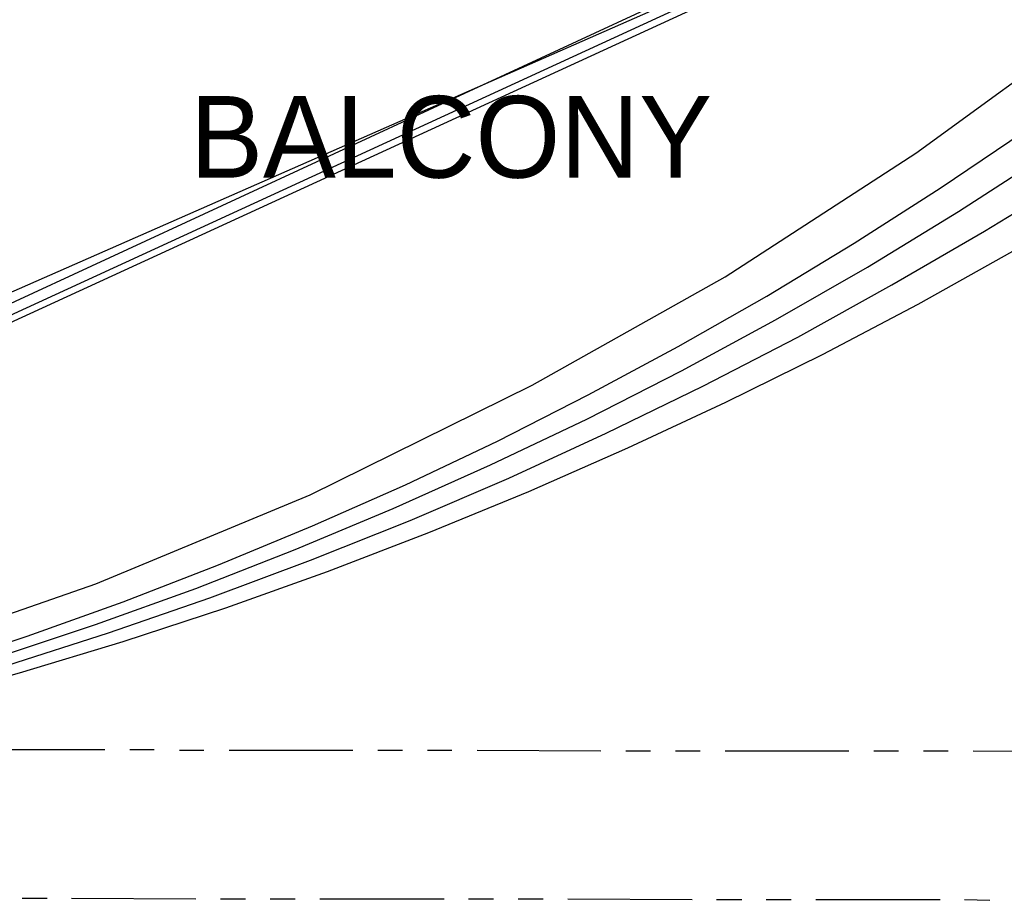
# Model space of a CAD drawing. Header units: feet. Extents: x -79 to 198, y -22 to 181.
# Tile 44 of 256: x 91 to 111, y 7 to 24. Entities that reach past the tile are written whole.
import ezdxf
from ezdxf.enums import TextEntityAlignment as Align

# ---------------------------------------------------------------- set-up
doc = ezdxf.new("R2010")
doc.units = ezdxf.units.FT
for name, color, linetype in [('A-AREA-UNIDAD', 30, 'CONTINUOUS'), ('A-LINEA', 7, 'CONTINUOUS'), ('A-TEXTO-PDF', 3, 'CONTINUOUS')]:
    doc.layers.add(name, color=color, linetype=linetype)

msp = doc.modelspace()

# ---------------------------------------------------------------- linework, layer by layer
at = {"layer": 'A-AREA-UNIDAD'}
msp.add_lwpolyline([(73.04, 8.3556), (80.608, 9.6), (80.64, 9.8489), (81.68, 9.8489), (87.6, 11.4489), (92.192, 13.0489), (96.512, 14.8444), (100.992, 17.0489), (104.88, 19.2356), (108.72, 21.7244), (112.288, 24.32)], dxfattribs=at)
at = {"layer": 'A-LINEA'}
for p, q in [((67.6863, 8.1531), (121.5282, 33.0731)), ((67.2638, 7.8013), (121.7722, 32.846)), ((64.6373, 7.5663), (121.8893, 32.7279)), ((67.2173, 7.6394), (121.8893, 32.7413)), ((89.88, 9.7111), (92.3733, 9.7111)), ((92.88, 9.7111), (93.3733, 9.7111)), ((93.88, 9.6978), (94.3733, 9.6978)), ((94.88, 9.6978), (97.3733, 9.6978)), ((97.88, 9.6978), (98.3733, 9.6978)), ((98.88, 9.6978), (99.3733, 9.6978)), ((99.88, 9.6978), (102.3733, 9.6844)), ((102.88, 9.6844), (103.3733, 9.6844)), ((103.88, 9.6844), (104.3733, 9.6844)), ((104.88, 9.6844), (107.3733, 9.6844)), ((107.88, 9.6844), (108.3733, 9.6844)), ((108.88, 9.6844), (109.3733, 9.6844)), ((109.88, 9.6844), (112.3733, 9.6711)), ((90.7067, 6.7111), (91.2133, 6.7111)), ((91.7067, 6.7111), (94.2133, 6.6978)), ((94.7067, 6.6978), (95.2133, 6.6978)), ((95.7067, 6.6978), (96.2133, 6.6978)), ((96.7067, 6.6978), (99.2133, 6.6978)), ((99.7067, 6.6978), (100.2133, 6.6978)), ((100.7067, 6.6978), (101.2133, 6.6978)), ((101.7067, 6.6978), (104.2133, 6.6844)), ((104.7067, 6.6844), (105.2133, 6.6844)), ((105.7067, 6.6844), (106.2133, 6.6844)), ((106.7067, 6.6844), (109.2133, 6.6844)), ((109.7067, 6.6844), (110.2133, 6.6711))]:
    msp.add_line(p, q, dxfattribs=at)
for points in [[(72.8, 8.0044), (74.84, 8.2444), (76.88, 8.5378), (78.9067, 8.8844), (80.92, 9.2844), (82.92, 9.7244), (84.92, 10.2178), (86.8933, 10.7644), (88.8667, 11.3511), (90.8133, 11.9911), (92.7467, 12.6844), (94.6667, 13.4311), (96.56, 14.2178), (98.44, 15.0444), (100.2933, 15.9244), (102.12, 16.8578), (103.9333, 17.8311), (105.72, 18.8444), (107.48, 19.9111), (109.2133, 21.0178), (110.9067, 22.1644)], [(73.36, 8.0311), (75.4933, 8.2844), (77.6267, 8.5911), (79.7333, 8.9511), (81.8533, 9.3644), (83.9467, 9.8311), (86.0267, 10.3511), (88.0933, 10.9244), (90.1467, 11.5511), (92.1867, 12.2311), (94.2133, 12.9511), (96.2133, 13.7378), (98.1867, 14.5644), (100.1467, 15.4444), (102.0933, 16.3644), (104, 17.3378), (105.8933, 18.3644), (107.7467, 19.4311), (109.5867, 20.5511), (111.3867, 21.7111)], [(73.4533, 8.0044), (75.6133, 8.2444), (77.7467, 8.5378), (79.88, 8.8844), (82.0133, 9.2844), (84.12, 9.7378), (86.2267, 10.2444), (88.32, 10.8044), (90.4, 11.4044), (92.4533, 12.0578), (94.4933, 12.7644), (96.52, 13.5244), (98.5333, 14.3244), (100.52, 15.1778), (102.48, 16.0844), (104.4267, 17.0311), (106.3467, 18.0178), (108.24, 19.0711), (110.1067, 20.1511), (111.96, 21.2844)], [(73.56, 7.9778), (75.7333, 8.2044), (77.8933, 8.4844), (80.04, 8.8178), (82.1867, 9.2044), (84.32, 9.6444), (86.4533, 10.1378), (88.56, 10.6711), (90.6533, 11.2578), (92.7467, 11.8844), (94.8133, 12.5644), (96.8667, 13.2978), (98.9067, 14.0844), (100.92, 14.9111), (102.92, 15.7911), (104.8933, 16.7111), (106.84, 17.6711), (108.7733, 18.6844), (110.68, 19.7511)], [(73.56, 7.9778), (75.7333, 8.2044), (77.8933, 8.4844), (80.04, 8.8178), (82.1867, 9.2044), (84.32, 9.6444), (86.4533, 10.1378), (88.56, 10.6711), (90.6533, 11.2578), (92.7467, 11.8844), (94.8133, 12.5644), (96.8667, 13.2978), (98.9067, 14.0844), (100.92, 14.9111), (102.92, 15.7911), (104.8933, 16.7111), (106.84, 17.6711), (108.7733, 18.6844), (110.68, 19.7511)]]:
    msp.add_lwpolyline(points, dxfattribs=at)

# ---------------------------------------------------------------- texts
at = {"layer": 'A-TEXTO-PDF'}
msp.add_text('BALCONY', height=1.646, dxfattribs=at).set_placement((99.3565, 21.2318), align=Align.CENTER)

doc.saveas('drawing.dxf')
